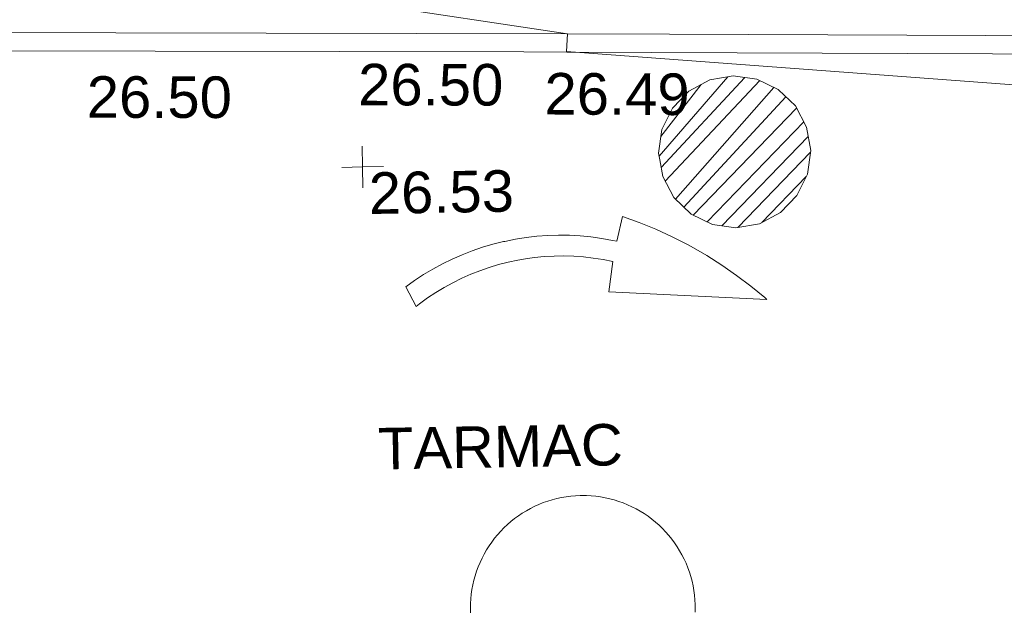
# Model space of a CAD drawing. Header units: millimetres. Extents: x -287732 to 520720, y -103372 to 287754.
# Tile 223 of 256: x 85025 to 93917, y -7879 to -2555. Entities that reach past the tile are written whole.
import ezdxf

# ---------------------------------------------------------------- set-up
doc = ezdxf.new("R2010")
doc.units = ezdxf.units.MM
doc.linetypes.add('IMPORT-HIDDEN2 _3_', pattern=[4762.5, 3175, -1587.5])
doc.linetypes.add('IMPORT-UG_ELEC_STREET LIGHTING_QLB2 _2_', pattern=[2700, 1500, -300.0000000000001, 0, -250, 150, -300.0000000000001, 0, -200])
for name, color, linetype, lineweight, true_color in [('00_UAV_LEVEL_SPOT', 7, 'Continuous', 9, 0x666666), ('00_UAV_ROAD_MARKING_ARROWS', 7, 'Continuous', 9, 0x999999), ('00_UAV_ROAD_MARKING_YELLOW_CONTINUOUS', 40, 'Continuous', 9, 0xffbf00), ('01_DTM_CONTOUR_MNR', 7, 'Continuous', 9, 0xa5a552), ('12333-PUM-2D-U-0001-C01 - Rev2_REVIT IMPORT_dwg', 7, 'Continuous', 9, 0x767676), ('PUM-CHAMBER EXTENTS', 6, 'IMPORT-HIDDEN2 _3_', 9, 0xff00ff)]:
    doc.layers.add(name, color=color, linetype=linetype, lineweight=lineweight, true_color=true_color)
doc.layers.add('00_UAV_SURVEY_TEXT', color=7, linetype='Continuous', lineweight=9)
doc.styles.add('Swis721 Lt BT_2', font='swissl.ttf', dxfattribs={"height": 375})

# ---------------------------------------------------------------- blocks, each defined once
blk = doc.blocks.new('12333-PUM-2D-U-0001-C01 - Rev2_REVIT IMPORT_dwg_UAV-2077255-Site Location Plan Proposed')
at = {"layer": '00_UAV_LEVEL_SPOT', "color": 254, "true_color": 0xcccccc, "flags": 128}
for points in [[(500.0000000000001, 0), (0, 0), (0, 500.0000000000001)], [(0, -500.0000000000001), (0, 0), (-500.0000000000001, 0)]]:
    blk.add_lwpolyline(points, dxfattribs=at)
blk = doc.blocks.new('12333-PUM-2D-U-0001-C01 - Rev2_REVIT IMPORT_dwg_MGS62954_T2_Galway_ITM_3d_Rev1-2077680-Site Location Plan Proposed')
at = {"layer": '00_UAV_ROAD_MARKING_ARROWS', "color": 254, "true_color": 0xcccccc, "flags": 128}
blk.add_lwpolyline([(533990370.7796367, 725548911.394353), (533990451.4098486, 725548967.0434089), (533990534.2996747, 725549019.2672082), (533990619.3036982, 725549067.9741325), (533990706.2727929, 725549113.0787337), (533990795.0543857, 725549154.5018828), (533990885.4927232, 725549192.1709095), (533990977.4291462, 725549226.0197295), (533991070.7023668, 725549255.9889607), (533991165.148752, 725549282.0260265), (533991260.602611, 725549304.0852493), (533991271.7796367, 725549306.3943529), (533991368.1604018, 725549323.9669627), (533991465.1924891, 725549337.4881506), (533991562.7056715, 725549346.9341961), (533991660.5288773, 725549352.2885275), (533991758.4904918, 725549353.5417519), (533991856.418657, 725549350.6916698), (533991954.1415734, 725549343.7432821), (533992051.487802, 725549332.7087781), (533992148.2865643, 725549317.6075165), (533992244.3680425, 725549298.4659898), (533992283.7796369, 725549289.394353), (533992338.7796367, 725549513.3943529), (533992489.7755848, 725549455.8368586), (533992638.2288259, 725549392.006798), (533992783.8789229, 725549322.0161508), (533992926.4703561, 725549245.9877043), (533992955.7796368, 725549229.394353), (533993094.3416853, 725549146.2486967), (533993229.3004127, 725549057.3735968), (533993360.4190555, 725548962.9249705), (533993487.4675869, 725548863.068513), (533993610.2231207, 725548757.9794062), (533993629.7796367, 725548740.3943529), (533992202.7796369, 725548834.3943528), (533992243.7796367, 725549107.3943529), (533992156.8378007, 725549126.3414541), (533992069.1788051, 725549141.6311892), (533991980.9564337, 725549153.2367351), (533991892.3254585, 725549161.1377313), (533991803.4413683, 725549165.320317), (533991714.4600961, 725549165.7771547), (533991625.5377452, 725549162.5074424), (533991536.8303156, 725549155.5169166), (533991474.7796368, 725549148.3943532), (533991386.7954425, 725549135.1031125), (533991299.4450048, 725549118.1391351), (533991212.8815659, 725549097.5321813), (533991127.2569874, 725549073.3184026), (533991042.721484, 725549045.5402786), (533990959.42336, 725549014.2465409), (533990877.508748, 725548979.4920899), (533990797.1213544, 725548941.3378963), (533990718.4022061, 725548899.8508961), (533990641.4894031, 725548855.1038711), (533990566.5178767, 725548807.175323), (533990493.6191522, 725548756.1493347), (533990461.7796367, 725548732.3943529)], close=True, dxfattribs=at)
blk.add_lwpolyline([(533990905.0895452, 725545957.4392133), (533990904.7997704, 725545999.9437832), (533990906.2901561, 725546042.4232036), (533990909.5580881, 725546084.8029515), (533990914.5978332, 725546127.0086783), (533990921.4005501, 725546168.966341), (533990929.9543043, 725546210.6023315), (533990940.2440899, 725546251.843606), (533990952.2518547, 725546292.6178136), (533990965.9565334, 725546332.8534222), (533990981.3340833, 725546372.4798449), (533990998.3575265, 725546411.4275635), (533991016.9969986, 725546449.6282508), (533991037.2197996, 725546487.0148891), (533991058.9904515, 725546523.5218902), (533991082.2707614, 725546559.0852082), (533991107.0198878, 725546593.6424528), (533991133.1944121, 725546627.1329992), (533991160.7484155, 725546659.4980931), (533991189.6335588, 725546690.6809556), (533991219.7991677, 725546720.6268811), (533991251.1923214, 725546749.2833344), (533991283.7579457, 725546776.6000422), (533991317.4389095, 725546802.529082), (533991352.1761248, 725546827.0249652), (533991387.9086508, 725546850.0447174), (533991424.5738003, 725546871.5479548), (533991462.1072506, 725546891.496953), (533991500.4431549, 725546909.8567151), (533991539.5142591, 725546926.5950311), (533991579.2520193, 725546941.6825367), (533991619.5867219, 725546955.0927635), (533991660.4476061, 725546966.8021852), (533991701.762988, 725546976.7902595), (533991743.4603867, 725546985.0394638), (533991785.4666502, 725546991.5353266), (533991827.7080857, 725546996.2664515), (533991870.1105871, 725546999.2245384), (533991912.5997663, 725547000.4043984), (533991927.7796367, 725547000.3943529), (533991970.2672172, 725546999.1582576), (533992012.6657664, 725546996.1440517), (533992054.900903, 725546991.357022), (533992096.8985322, 725546984.8055681), (533992138.5849759, 725546976.5011823), (533992179.8871021, 725546966.458434), (533992220.7324525, 725546954.6949415), (533992261.0493708, 725546941.2313415), (533992300.7671271, 725546926.0912544), (533992339.8160433, 725546909.3012404), (533992378.127614, 725546890.8907555), (533992415.6346278, 725546870.8920975), (533992452.2712849, 725546849.3403509), (533992487.9733118, 725546826.273325), (533992522.6780753, 725546801.7314869), (533992556.3246914, 725546775.7578918), (533992588.8541321, 725546748.3981056), (533992620.2093304, 725546719.7001274), (533992650.3352778, 725546689.7143025), (533992679.179124, 725546658.4932365), (533992706.6902665, 725546626.0917019), (533992732.8204416, 725546592.5665418), (533992757.5238082, 725546557.9765706), (533992780.757028, 725546522.3824714), (533992802.4793425, 725546485.8466877), (533992822.6526427, 725546448.4333163), (533992841.241538, 725546410.2079923), (533992858.2134174, 725546371.2377765), (533992873.5385063, 725546331.5910357), (533992887.1899194, 725546291.3373234), (533992899.1437072, 725546250.547259), (533992909.3788989, 725546209.2924014), (533992917.8775385, 725546167.6451263), (533992924.6247164, 725546125.6784965), (533992929.6085961, 725546083.4661363), (533992932.8204337, 725546041.0821002), (533992934.2545947, 725545998.6007444), (533992933.9085633, 725545956.0965953), (533992932.7796367, 725545929.3943529)], dxfattribs=at)
at = {"layer": '00_UAV_ROAD_MARKING_YELLOW_CONTINUOUS', "color": 254, "true_color": 0xcccccc, "flags": 128}
for points in [[(533982794.7466916, 725551353.1319162), (533984930.2417638, 725551305.2160171), (533987793.662193, 725551249.8961877), (533991866.1784735, 725551171.2172397), (533992792.6833447, 725551151.1360431), (533997791.5027984, 725551042.790928), (533998555.3432362, 725551026.2353431), (534001475.3126609, 725550999.244869)], [(534001473.7796367, 725550833.3943529), (533998552.7796367, 725550860.3943529), (533996474.4121374, 725550905.4411824), (533991862.7796368, 725551005.3943528), (533991475.5733974, 725551012.874981), (533986476.507292, 725551109.4544013), (533984926.7796368, 725551139.3943529), (533982790.8329657, 725551187.3203849)]]:
    blk.add_lwpolyline(points, dxfattribs=at)
at = {"layer": '01_DTM_CONTOUR_MNR', "color": 254, "true_color": 0xcccccc, "flags": 128}
blk.add_lwpolyline([(533996606.5830677, 725551373.4189647), (533994090.7082524, 725551424.9577658), (533993651.7045457, 725551434.0340912), (533990030.0000001, 725551480), (533991870.0000001, 725551170.0000002), (533991860.0000001, 725551010.0000001), (533997465.4647411, 725550493.0519803), (533997517.7428945, 725550482.1024085), (533998124.3787054, 725550370.133982), (533998954.2152607, 725550455.7847397), (534001470.0000001, 725550830.0000004), (534001480.0000002, 725551000), (534001501.397985, 725550906.7506299), (534001571.0783247, 725550929.3500035)], dxfattribs=at)
at = {"xscale": 0.375, "yscale": 0.375, "zscale": 0.375}
blk.add_blockref('12333-PUM-2D-U-0001-C01 - Rev2_REVIT IMPORT_dwg_UAV-2077255-Site Location Plan Proposed', (533990000, 725550000), dxfattribs=at)
at = {"layer": '00_UAV_LEVEL_SPOT', "insert": (533990051.8765643, 725549949.1441548), "char_height": 375, "width": 1495.902363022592, "attachment_point": 1, "line_spacing_factor": 1.005061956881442, "style": 'Swis721 Lt BT_2'}
blk.add_mtext('26.53', dxfattribs=at)
at = {"layer": '00_UAV_ROAD_MARKING_YELLOW_CONTINUOUS', "color": 251, "true_color": 0x666666, "char_height": 375, "width": 1495.902363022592, "attachment_point": 1, "line_spacing_factor": 1.005061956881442, "style": 'Swis721 Lt BT_2'}
for s, insert, rotation in [('26.50', (533987524.1867569, 725550863.0067188), 358.89321229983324), ('26.50', (533989976.5399046, 725550932.4113389), 358.89321229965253), ('26.49', (533991658.3445635, 725550820.4392058), 358.75835762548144)]:
    blk.add_mtext(s, dxfattribs=dict(at, insert=insert, rotation=rotation))
at = {"layer": '00_UAV_SURVEY_TEXT', "color": 251, "true_color": 0x666666, "insert": (533990093.8000001, 725547641.6296079), "char_height": 375, "width": 2450.430537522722, "attachment_point": 1, "line_spacing_factor": 1.005061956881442, "style": 'Swis721 Lt BT_2'}
blk.add_mtext('TARMAC', dxfattribs=at)
blk = doc.blocks.new('12333-PUM-2D-U-0001-C01 - Rev2_REVIT IMPORT_dwg-1620468-Site Location Plan Proposed')
at = {"layer": 'PUM-CHAMBER EXTENTS', "linetype": 'Continuous', "true_color": 0xffaaff}
h = blk.add_hatch(dxfattribs=at)
h.set_pattern_fill('FP_4', color=211, style=0, pattern_type=2)
h.set_pattern_definition([(45, (-533641079.65, -725615854.3560001), (-88.38834764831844, 88.38834764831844), [])])
h.paths.add_polyline_path([(352282.3898780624, -66462.44308457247), (352494.6288332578, -66428.82773641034), (352686.092360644, -66331.27219660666), (352838.0386764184, -66179.325880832), (352935.5942162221, -65987.86235344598), (352969.2095643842, -65775.62339825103), (352935.5942162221, -65563.3844430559), (352838.0386764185, -65371.9209156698), (352686.0923606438, -65219.97459989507), (352494.6288332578, -65122.41906009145), (352282.3898780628, -65088.80371192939), (352070.1509228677, -65122.41906009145), (351878.6873954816, -65219.97459989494), (351726.7410797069, -65371.92091566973), (351629.1855399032, -65563.38444305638), (351595.5701917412, -65775.62339825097), (351629.1855399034, -65987.86235344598), (351726.7410797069, -66179.325880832), (351878.6873954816, -66331.27219660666), (352070.1509228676, -66428.82773641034)])
at = {"layer": 'PUM-CHAMBER EXTENTS', "color": 211, "linetype": 'Continuous', "true_color": 0xffaaff, "flags": 128}
blk.add_lwpolyline([(352969.2095643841, -65775.62339825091), (352935.5942162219, -65563.38444305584), (352838.0386764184, -65371.92091566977), (352688.9120461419, -65222.79428539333), (352686.0923606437, -65219.97459989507), (352494.6288332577, -65122.4190600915), (352282.3898780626, -65088.80371192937), (352070.1509228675, -65122.4190600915), (351878.6873954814, -65219.97459989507), (351726.7410797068, -65371.92091566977), (351629.1855399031, -65563.38444305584), (351595.570191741, -65775.62339825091), (351605.1764613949, -65836.27499756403), (351629.1855399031, -65987.86235344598), (351726.7410797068, -66179.32588083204), (351878.6873954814, -66331.27219660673), (352070.1509228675, -66428.82773641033), (352282.3898780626, -66462.44308457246), (352494.6288332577, -66428.82773641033), (352686.0923606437, -66331.27219660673), (352687.1792656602, -66330.18529159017), (352838.0386764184, -66179.32588083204), (352935.5942162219, -65987.86235344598)], close=True, dxfattribs=at)
blk.add_blockref('12333-PUM-2D-U-0001-C01 - Rev2_REVIT IMPORT_dwg_MGS62954_T2_Galway_ITM_3d_Rev1-2077680-Site Location Plan Proposed', (-533641079.6498471, -725615854.3561786))

msp = doc.modelspace()

# ---------------------------------------------------------------- block references
at = {"layer": '12333-PUM-2D-U-0001-C01 - Rev2_REVIT IMPORT_dwg', "color": 254, "linetype": 'IMPORT-UG_ELEC_STREET LIGHTING_QLB2 _2_', "true_color": 0xffd4d4, "rotation": 0.9999999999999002}
msp.add_blockref('12333-PUM-2D-U-0001-C01 - Rev2_REVIT IMPORT_dwg-1620468-Site Location Plan Proposed', (-261895.0770586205, 55869.5817132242), dxfattribs=at)

doc.saveas('drawing.dxf')
